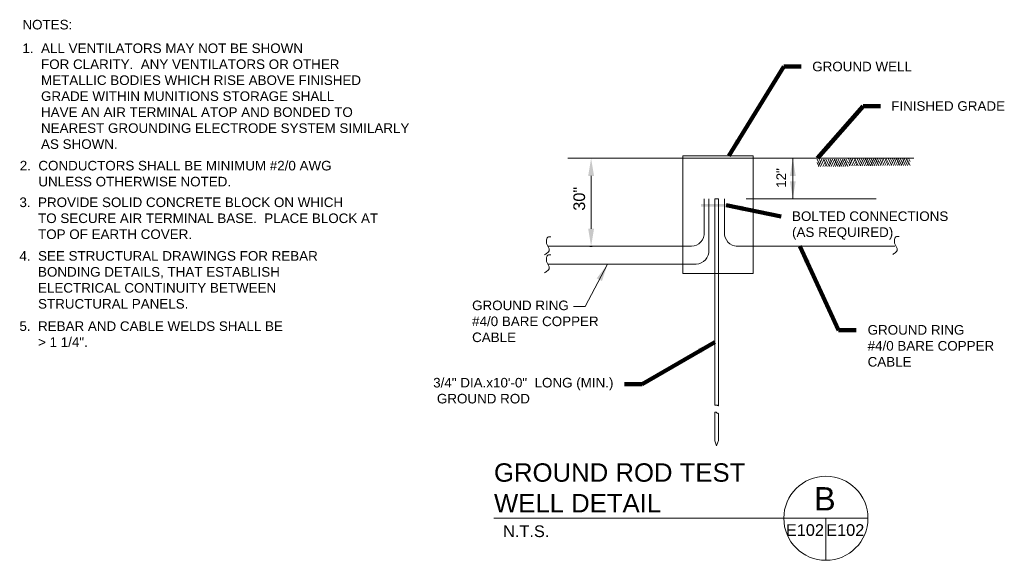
# Model space of a CAD drawing. Header units: inches. Extents: x 3093 to 4270, y -1112 to 250.
# Tile 1 of 8: x 3262 to 3767, y -1103 to -825. Entities that reach past the tile are written whole.
import ezdxf
from ezdxf.enums import TextEntityAlignment as Align

# ---------------------------------------------------------------- set-up
doc = ezdxf.new("R2010")
doc.units = ezdxf.units.IN
doc.header["$LTSCALE"] = 25
doc.header["$MEASUREMENT"] = 0
doc.layers.get('Defpoints').update_dxf_attribs({"lineweight": 0})
for name, color, linetype, lineweight in [('E-ANNO-TEXT', 7, 'Continuous', 0), ('E-DETL-GRPH', 6, 'Continuous', 30), ('G-ANNO-DIM', 1, 'Continuous', 0), ('Level 1', 7, 'Continuous', 0)]:
    doc.layers.add(name, color=color, linetype=linetype, lineweight=lineweight)
doc.styles.add("_1 4 1'-0", font='arial.ttf', dxfattribs={"height": 6})
doc.styles.add('Notes', font='arial.ttf', dxfattribs={"height": 0.098425})
doc.styles.add('TITLE 6.35', font='swissk.ttf', dxfattribs={"height": 250})
doc.styles.add('TITLE20', font='simplex.shx', dxfattribs={"height": 5000})
doc.dimstyles.new("1 4 1'-0", dxfattribs={"dimtxt": 6, "dimasz": 9, "dimexe": 3, "dimexo": 3, "dimgap": 3, "dimtad": 1, "dimdec": 0, "dimzin": 11, "dimdsep": 46, "dimlunit": 3, "dimtxsty": "_1 4 1'-0", "dimcen": 0.09, "dimclrd": 256, "dimadec": 4, "dimazin": 3, "dimtfac": 1, "dimtdec": 0, "dimtofl": 0, "dimtmove": 0, "dimatfit": 3, "dimfxl": 1, "dimfrac": 2, "dimtolj": 1, "dimtzin": 11, "dimlwd": -1, "dimarcsym": 0})

# ---------------------------------------------------------------- blocks, each defined once
blk = doc.blocks.new('GRADE1')
at = {"layer": 'E-DETL-GRPH', "color": 7, "linetype": 'Continuous', "lineweight": 0}
for p, q in [((1.11, 0.36), (-0.17, 3.1)), ((1.83, 1.91), (0.01, 5.8)), ((0.94, 0), (3.63, 5.8)), ((2.6, 3.59), (1.59, 5.8)), ((2.67, 0), (5.25, 5.53)), ((4.33, 0), (6.08, 3.77)), ((7.83, 0), (5.13, 5.8)), ((5.97, 0), (6.89, 2)), ((9.42, 0.16), (6.8, 5.8)), ((10.24, 1.97), (8.48, 5.8)), ((9.34, 0), (12.03, 5.8)), ((11, 3.66), (10.03, 5.8)), ((10.95, 0), (13.51, 5.52)), ((12.61, 0), (14.34, 3.77)), ((16.1, 0), (13.38, 5.8)), ((14.3, 0), (15.18, 1.95)), ((17.42, 0.18), (14.8, 5.8)), ((18.19, 1.86), (16.37, 5.8)), ((17.33, 0), (20.02, 5.82)), ((19, 3.61), (17.99, 5.8)), ((18.77, 0), (21.37, 5.62)), ((20.36, 0), (22.16, 3.95)), ((24, 0), (21.31, 5.8)), ((21.89, 0), (22.93, 2.29)), ((24, 3.1), (22.75, 5.8))]:
    blk.add_line(p, q, dxfattribs=at)
blk = doc.blocks.new('*D52')
at = {"layer": 'Defpoints', "color": 0, "lineweight": 0, "transparency": 16777216}
for p in [(3555.01, -896.09), (3553.68, -941.28), (3555.01, -941.28)]:
    blk.add_point(p, dxfattribs=at)
at = {"layer": 'G-ANNO-DIM', "transparency": 16777216}
blk.add_line((3555.01, -932.28), (3555.01, -905.09), dxfattribs=at)
at = {"layer": 'G-ANNO-DIM', "color": 0, "lineweight": -2, "transparency": 16777216}
blk.add_line((3554.28, -941.28), (3555.61, -941.28), dxfattribs=at)
at = {"layer": 'G-ANNO-DIM', "lineweight": 0, "transparency": 16777216}
for points in [[(3553.51, -905.09), (3556.51, -905.09), (3555.01, -896.09)], [(3553.51, -932.28), (3556.51, -932.28), (3555.01, -941.28)]]:
    blk.add_solid(points, dxfattribs=at)
at = {"layer": 'G-ANNO-DIM', "color": 0, "transparency": 16777216, "insert": (3548.94, -916.87), "char_height": 6, "attachment_point": 5, "rotation": 90, "style": "_1 4 1'-0"}
blk.add_mtext('\\A1;30"', dxfattribs=at)

msp = doc.modelspace()

# ---------------------------------------------------------------- linework, layer by layer
at = {"layer": 'E-ANNO-TEXT'}
for p in [(3563.45, -950.47, -0.33), (3545.93, -972.16, -0.33)]:
    msp.add_line(p, (3551.93, -972.16, -0.33), dxfattribs=at)
at = {"layer": 'E-ANNO-TEXT', "lineweight": 13}
for p, q in [((3697.13, -1080.97, -0.59), (3505.15, -1080.97, -0.59)), ((3675.52, -1102.59, -0.59), (3675.52, -1080.97, -0.59))]:
    msp.add_line(p, q, dxfattribs=at)
msp.add_arc((3675.52, -1080.97, -0.59), 21.61, 0, 360, dxfattribs=at)
at = {"layer": 'E-ANNO-TEXT'}
msp.add_solid([(3557.9, -957.71, -0.33), (3563.45, -950.47, -0.33), (3560.55, -959.12, -0.33)], dxfattribs=at)
at = {"layer": 'E-DETL-GRPH', "color": 7, "linetype": 'Continuous', "lineweight": 0}
for p, q in [((3542.99, -896.09, -0.33), (3720.7, -896.09, -0.33)), ((3634.6, -916.86, -0.33), (3701.26, -916.86, -0.33))]:
    msp.add_line(p, q, dxfattribs=at)
at = {"layer": 'E-DETL-GRPH', "color": 7, "linetype": 'Continuous', "lineweight": 13}
for p, q in [((3613.06, -934.17, -0.33), (3613.06, -916.86, -0.33)), ((3615.39, -943.44, -0.33), (3615.39, -916.86, -0.33)), ((3618.46, -1022.59, -0.33), (3618.46, -916.86, -0.33)), ((3618.46, -916.86, -0.33), (3620.46, -916.86, -0.33)), ((3620.46, -1023.25, -0.33), (3620.46, -916.86, -0.33)), ((3623.46, -934.25, -0.33), (3623.46, -916.86, -0.33)), ((3532.71, -941.28, -0.33), (3606.53, -941.28, -0.33)), ((3710.99, -941.28, -0.33), (3629.5, -941.28, -0.33)), ((3532.71, -950.47, -0.33), (3608.86, -950.47, -0.33)), ((3618.46, -1041.18, -0.33), (3618.46, -1026.69, -0.33)), ((3620.46, -1041.09, -0.33), (3620.46, -1027.35, -0.33)), ((3619.37, -1043.84, -0.33), (3620.46, -1041.09, -0.33)), ((3618.46, -1041.18, -0.33), (3619.37, -1043.84, -0.33))]:
    msp.add_line(p, q, dxfattribs=at)
at = {"layer": 'E-DETL-GRPH', "color": 7, "linetype": 'Continuous', "lineweight": 13, "extrusion": (0, 0, -1)}
for centre in [(-3606.35, -934.55, 0.33), (-3608.68, -943.74, 0.33)]:
    msp.add_arc(centre, 6.73, 175.7819, 268.2064, dxfattribs=at)
at = {"layer": 'E-DETL-GRPH', "color": 7, "linetype": 'Continuous', "lineweight": 13}
msp.add_arc((3630.2, -934.53, -0.33), 6.73, 176.7117, 268.2064, dxfattribs=at)
at = {"layer": 'E-DETL-GRPH', "color": 7, "linetype": 'Continuous', "lineweight": 0}
for points, knots in [([(3534.4, -936.42, -0.33), (3533.99, -936.42, -0.33), (3533.57, -936.42, -0.33), (3533.15, -936.42, -0.33), (3532.56, -936.42, -0.33), (3532.32, -937.33, -0.33), (3532.16, -937.92, -0.33), (3531.98, -938.57, -0.33), (3532, -939.29, -0.33), (3532.16, -939.91, -0.33), (3532.4, -940.86, -0.33), (3533.14, -941.72, -0.33), (3533.4, -942.66, -0.33), (3533.49, -942.97, -0.33), (3533.58, -943.36, -0.33), (3533.4, -943.65, -0.33), (3533.02, -944.28, -0.33), (3532.49, -944.76, -0.33), (3531.91, -945.15, -0.33), (3531.66, -945.32, -0.33), (3531.41, -945.48, -0.33), (3531.16, -945.65, -0.33)], [0, 0, 0, 0, 0.103317, 0.103317, 0.103317, 0.252342, 0.252342, 0.252342, 0.417766, 0.417766, 0.417766, 0.66747, 0.66747, 0.66747, 0.75014, 0.75014, 0.75014, 0.925511, 0.925511, 0.925511, 1, 1, 1, 1]), ([(3713.07, -936.24, -0.33), (3712.65, -936.24, -0.33), (3712.24, -936.24, -0.33), (3711.82, -936.24, -0.33), (3711.22, -936.24, -0.33), (3710.98, -937.15, -0.33), (3710.82, -937.74, -0.33), (3710.65, -938.39, -0.33), (3710.67, -939.11, -0.33), (3710.82, -939.73, -0.33), (3711.06, -940.68, -0.33), (3711.81, -941.54, -0.33), (3712.07, -942.48, -0.33), (3712.16, -942.79, -0.33), (3712.25, -943.18, -0.33), (3712.07, -943.47, -0.33), (3711.69, -944.1, -0.33), (3711.16, -944.58, -0.33), (3710.57, -944.97, -0.33), (3710.33, -945.14, -0.33), (3710.08, -945.3, -0.33), (3709.83, -945.47, -0.33)], [0, 0, 0, 0, 0.103317, 0.103317, 0.103317, 0.252342, 0.252342, 0.252342, 0.417766, 0.417766, 0.417766, 0.66747, 0.66747, 0.66747, 0.75014, 0.75014, 0.75014, 0.925511, 0.925511, 0.925511, 1, 1, 1, 1]), ([(3534.4, -945.62, -0.33), (3533.99, -945.62, -0.33), (3533.57, -945.62, -0.33), (3533.15, -945.62, -0.33), (3532.56, -945.62, -0.33), (3532.32, -946.52, -0.33), (3532.16, -947.11, -0.33), (3531.98, -947.77, -0.33), (3532, -948.48, -0.33), (3532.16, -949.11, -0.33), (3532.4, -950.05, -0.33), (3533.14, -950.91, -0.33), (3533.4, -951.85, -0.33), (3533.49, -952.16, -0.33), (3533.58, -952.55, -0.33), (3533.4, -952.85, -0.33), (3533.02, -953.47, -0.33), (3532.49, -953.95, -0.33), (3531.91, -954.34, -0.33), (3531.66, -954.51, -0.33), (3531.41, -954.67, -0.33), (3531.16, -954.84, -0.33)], [0, 0, 0, 0, 0.103317, 0.103317, 0.103317, 0.252342, 0.252342, 0.252342, 0.417766, 0.417766, 0.417766, 0.66747, 0.66747, 0.66747, 0.75014, 0.75014, 0.75014, 0.925511, 0.925511, 0.925511, 1, 1, 1, 1]), ([(3618.46, -1022.59, -0.33), (3618.53, -1022.68, -0.33), (3618.6, -1022.77, -0.33), (3618.67, -1022.87, -0.33), (3618.81, -1023.05, -0.33), (3619.13, -1022.9, -0.33), (3619.37, -1022.91, -0.33), (3619.5, -1022.92, -0.33), (3619.63, -1022.92, -0.33), (3619.76, -1022.93, -0.33), (3619.85, -1022.94, -0.33), (3619.87, -1023.08, -0.33), (3619.96, -1023.11, -0.33), (3620.13, -1023.16, -0.33), (3620.29, -1023.21, -0.33), (3620.46, -1023.26, -0.33)], [0, 0, 0, 0, 0.154952, 0.154952, 0.154952, 0.469238, 0.469238, 0.469238, 0.646039, 0.646039, 0.646039, 0.764411, 0.764411, 0.764411, 1, 1, 1, 1])]:
    msp.add_open_spline(points, degree=3, knots=knots, dxfattribs=at)
at = {"layer": 'E-DETL-GRPH', "color": 7, "linetype": 'Continuous', "lineweight": 13}
msp.add_open_spline([(3618.46, -1026.69, -0.33), (3618.62, -1026.6, -0.33), (3618.79, -1026.52, -0.33), (3618.95, -1026.43, -0.33), (3619.08, -1026.37, -0.33), (3619.2, -1026.55, -0.33), (3619.32, -1026.65, -0.33), (3619.39, -1026.71, -0.33), (3619.41, -1026.8, -0.33), (3619.48, -1026.85, -0.33), (3619.54, -1026.9, -0.33), (3619.6, -1026.93, -0.33), (3619.67, -1026.96, -0.33), (3619.8, -1027, -0.33), (3619.92, -1027.03, -0.33), (3620.05, -1027.07, -0.33), (3620.14, -1027.1, -0.33), (3620.28, -1027.11, -0.33), (3620.33, -1027.2, -0.33), (3620.36, -1027.26, -0.33), (3620.39, -1027.32, -0.33), (3620.42, -1027.38, -0.33)], degree=3, knots=[0, 0, 0, 0, 0.234825, 0.234825, 0.234825, 0.418043, 0.418043, 0.418043, 0.523912, 0.523912, 0.523912, 0.619471, 0.619471, 0.619471, 0.784118, 0.784118, 0.784118, 0.916862, 0.916862, 0.916862, 1, 1, 1, 1], dxfattribs=at)
at = {"layer": 'E-DETL-GRPH', "color": 7, "linetype": 'Continuous', "lineweight": 0, "extrusion": (-7.30453e-17, -1.36955e-31, -1)}
msp.add_solid([(-3611.4, -919.48, 0.33), (-3624.32, -919.48, 0.33), (-3611.4, -920.92, 0.33), (-3624.32, -920.92, 0.33)], dxfattribs=at)
at = {"layer": 'E-DETL-GRPH', "color": 7, "linetype": 'Continuous', "lineweight": 0}
msp.add_3dface([(3602.04, -894.77, -0.59), (3638.24, -894.77, -0.59), (3638.24, -955.23, -0.59), (3602.04, -955.23, -0.59)], dxfattribs=at)
at = {"layer": 'G-ANNO-DIM'}
for p, q in [((3660.19, -896.09, -0.33), (3657.95, -896.09, -0.33)), ((3658.55, -916.86, -0.33), (3658.55, -896.09, -0.33)), ((3659.3, -916.86, -0.33), (3657.95, -916.86, -0.33))]:
    msp.add_line(p, q, dxfattribs=at)
at = {"layer": 'G-ANNO-DIM', "extrusion": (0, 0, -1)}
msp.add_solid([(-3657.05, -905.09, 0.33), (-3658.55, -896.09, 0.33), (-3660.05, -905.09, 0.33)], dxfattribs=at)
at = {"layer": 'G-ANNO-DIM'}
msp.add_solid([(3660.05, -907.86, -0.33), (3658.55, -916.86, -0.33), (3657.05, -907.86, -0.33)], dxfattribs=at)

# ---------------------------------------------------------------- block references
at = {"layer": 'E-DETL-GRPH', "color": 7, "linetype": 'Continuous', "lineweight": 0, "xscale": 0.6553541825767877, "yscale": 0.6553541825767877, "zscale": 8}
for p in [(3671.09, -900.28, -0.33), (3687.04, -900.03, -0.33), (3702.99, -899.78, -0.33)]:
    msp.add_blockref('GRADE1', p, dxfattribs=at)

# ---------------------------------------------------------------- texts
at = {"layer": 'E-ANNO-TEXT', "color": 7, "linetype": 'Continuous', "lineweight": 13, "style": "_1 4 1'-0"}
msp.add_text('N.T.S.', height=6, dxfattribs=at).set_placement((3509.84, -1084.65, -0.33), align=Align.TOP_LEFT)
at = {"layer": 'E-ANNO-TEXT', "linetype": 'Continuous', "lineweight": 40, "insert": (3668.51, -848.96, -0.59), "char_height": 4.9212, "attachment_point": 4, "style": 'Notes'}
msp.add_mtext('GROUND WELL', dxfattribs=at)
at = {"layer": 'E-ANNO-TEXT', "char_height": 4.9212, "style": 'Notes'}
for s, insert, attachment_point in [('FINISHED GRADE', (3709.03, -869.26, -0.33), 4), ('GROUND RING\\P#4/0 BARE COPPER \\PCABLE', (3493.92, -969.16, -0.33), 1), ('GROUND RING\\P#4/0 BARE COPPER \\PCABLE', (3696.95, -981.74, -0.33), 1), ('3/4" DIA.x10\'-0"  LONG (MIN.)\\P GROUND ROD', (3473.95, -1008.87, -0.33), 1)]:
    msp.add_mtext(s, dxfattribs=dict(at, insert=insert, attachment_point=attachment_point))
at = {"layer": 'E-ANNO-TEXT', "color": 7, "linetype": 'Continuous', "lineweight": 13, "insert": (3505.15, -1052.76, -0.33), "char_height": 9.4488, "width": 152.0394, "attachment_point": 1, "style": 'TITLE 6.35'}
msp.add_mtext('\\fArial|b0|i0|c00|p39;GROUND ROD TEST WELL DETAIL', dxfattribs=at)
at = {"layer": 'E-ANNO-TEXT', "color": 7, "linetype": 'Continuous', "lineweight": 13, "line_spacing_factor": 0.72, "style": 'TITLE20'}
for s, insert, char_height, attachment_point in [('\\fArial|b0|i0|c00|p39;B', (3674.95, -1070.99, -0.59), 12, 5), ('\\fArial|b0|i0|c00|p39;E102', (3664.75, -1090.11, -0.59), 6, 8), ('\\fArial|b0|i0|c00|p39;E102', (3685.46, -1090.11, -0.59), 6, 8)]:
    msp.add_mtext(s, dxfattribs=dict(at, insert=insert, char_height=char_height, attachment_point=attachment_point))
at = {"layer": 'G-ANNO-DIM', "color": 7, "linetype": 'Continuous', "insert": (3650.11, -911.23, -0.33), "char_height": 4.921, "attachment_point": 1, "rotation": 90, "line_spacing_factor": 0.72, "style": 'Notes'}
msp.add_mtext('12"', dxfattribs=at)
at = {"layer": 'G-ANNO-DIM', "color": 7, "insert": (3658.15, -923.35, -0.33), "char_height": 4.9212, "attachment_point": 1, "style": 'Notes'}
msp.add_mtext('BOLTED CONNECTIONS\\P(AS REQUIRED)', dxfattribs=at)
at = {"layer": 'Level 1', "color": 7, "linetype": 'Continuous', "lineweight": 13, "width": 250.7809, "attachment_point": 1, "style": 'Notes'}
for s, insert, char_height in [('NOTES:  ', (3263.11, -824.96, 2.22), 4.921), ('1.  ALL VENTILATORS MAY NOT BE SHOWN         \\P     FOR CLARITY.  ANY VENTILATORS OR OTHER \\P     METALLIC BODIES WHICH RISE ABOVE FINISHED \\P     GRADE WITHIN MUNITIONS STORAGE SHALL \\P     HAVE AN AIR TERMINAL ATOP AND BONDED TO \\P     NEAREST GROUNDING ELECTRODE SYSTEM SIMILARLY \\P     AS SHOWN.', (3263.11, -837.09, 2.22), 4.9212), ('2.  CONDUCTORS SHALL BE MINIMUM #2/0 AWG \\P     UNLESS OTHERWISE NOTED.', (3261.74, -897.39, 2.22), 4.9212), ('3.  PROVIDE SOLID CONCRETE BLOCK ON WHICH \\P     TO SECURE AIR TERMINAL BASE.  PLACE BLOCK AT\\P     TOP OF EARTH COVER.', (3261.57, -916.21, 2.22), 4.9212), ('4.  SEE STRUCTURAL DRAWINGS FOR REBAR\\P     BONDING DETAILS, THAT ESTABLISH \\P     ELECTRICAL CONTINUITY BETWEEN \\P     STRUCTURAL PANELS. ', (3261.57, -943.75, 2.22), 4.9212), ('5.  REBAR AND CABLE WELDS SHALL BE\\P     > 1 1/4".', (3261.57, -979.83, 2.22), 4.9212)]:
    msp.add_mtext(s, dxfattribs=dict(at, insert=insert, char_height=char_height))

# ---------------------------------------------------------------- dimensions: what is measured, and where the dimension line sits
at = {"layer": 'G-ANNO-DIM'}
dim = msp.add_linear_dim(base=(3555.01, -941.28, -0.33), p1=(3555.01, -896.09, -0.33), p2=(3553.68, -941.28, -0.33), angle=90, text='30"', dimstyle="1 4 1'-0", override={"dimexe": 0.6, "dimexo": 0.6, "dimjust": 1, "dimatfit": 2}, dxfattribs=at)
dim.commit()
dim.dimension.update_dxf_attribs({"geometry": '*D52', "text_midpoint": (3548.94, -916.87, -0.33)})

# ---------------------------------------------------------------- leaders
at = {"layer": 'E-ANNO-TEXT', "annotation_type": 0, "has_hookline": 1}
for points, hookline_direction, text_width in [([(3625.73, -894.77, -0.59), (3653.88, -848.96, -0.59), (3662.88, -848.96, -0.59)], 0, 50.58), ([(3671.27, -896.09, -0.33), (3694.59, -869.26, -0.33), (3703.59, -869.26, -0.33)], 0, 57.51), ([(3662.18, -941.28, -0.33), (3682.02, -984.28, -0.33), (3691.02, -984.28, -0.33)], 0, 64.8), ([(3618.46, -990.5, -0.33), (3581.23, -1012.09, -0.33), (3572.23, -1012.09, -0.33)], 1, 92)]:
    msp.add_leader(points, dimstyle="1 4 1'-0", override={"dimgap": 6, "dimtad": 0, "dimclrd": 0, "dimlwd": 65534}, dxfattribs=dict(at, hookline_direction=hookline_direction, text_width=text_width))
at = {"layer": 'G-ANNO-DIM', "annotation_type": 0, "has_hookline": 1, "hookline_direction": 0, "text_width": 79.35}
msp.add_leader([(3624.32, -920.2, -0.33), (3652.57, -925.9, -0.33)], dimstyle="1 4 1'-0", override={"dimgap": 6, "dimtad": 0, "dimclrd": 0, "dimlwd": 65534}, dxfattribs=at)

doc.saveas('drawing.dxf')
